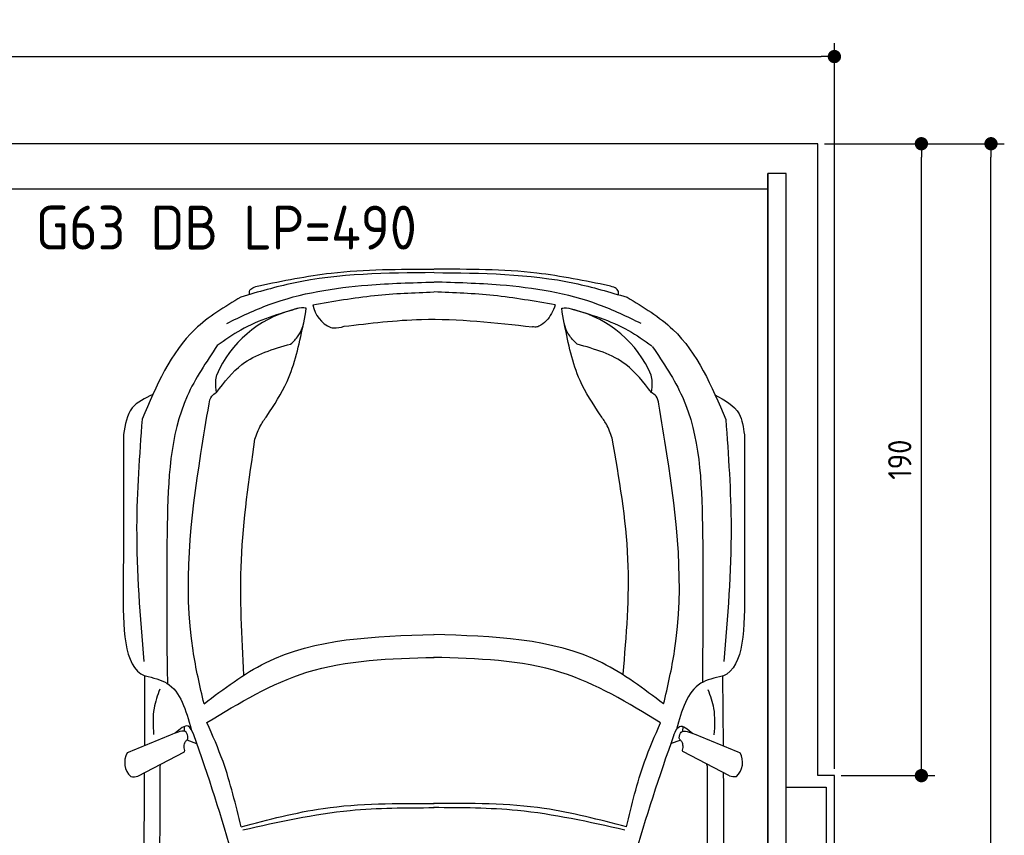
# Model space of a CAD drawing. Header units: millimetres. Extents: x -20 to 5811, y -1152 to 5573.
# Tile 4 of 4: x 2852 to 5811, y 3121 to 5573. Entities that reach past the tile are written whole.
import ezdxf

# ---------------------------------------------------------------- set-up
doc = ezdxf.new("R2010")
doc.units = ezdxf.units.MM
for name, color, linetype in [('4', 3, 'Continuous'), ('5', 3, 'Continuous'), ('Car', 10, 'Continuous')]:
    doc.layers.add(name, color=color, linetype=linetype)
doc.styles.get("Standard").update_dxf_attribs({"font": 'ISOCP.SHX'})
doc.dimstyles.new('GEN-ISO', dxfattribs={"dimscale": 20, "dimtxt": 3.5, "dimasz": 2, "dimexe": 2, "dimexo": 1, "dimgap": 1.5, "dimtad": 1, "dimdec": 1, "dimdsep": 46, "dimtxsty": 'STANDARD', "dimblk": 'PUNKT', "dimcen": 2, "dimclrd": 256, "dimclre": 256, "dimclrt": 2, "dimadec": 0, "dimazin": 0, "dimtp": 0.1, "dimtm": 0.1, "dimtfac": 0.71, "dimtdec": 1, "dimtmove": 2, "dimatfit": 3, "dimldrblk": 'PUNKT', "dimfxl": 1, "dimtolj": 1, "dimarcsym": 0})

# ---------------------------------------------------------------- blocks, each defined once
blk = doc.blocks.new('PUNKT')
at = {"layer": '4', "color": 0, "linetype": 'ByBlock'}
blk.add_line((-0.5, 0), (-1, 0), dxfattribs=at)
at = {"layer": '4', "color": 0, "linetype": 'ByBlock', "const_width": 0.5}
blk.add_lwpolyline([(-0.25, 0, 1), (0.25, 0, 1)], format="xyb", close=True, dxfattribs=at)
blk = doc.blocks.new('*D6')
at = {"layer": '5', "lineweight": -2}
for p, q in [((0, 3320), (0, 5502.1)), ((5300, 3320), (5300, 5502.1)), ((40, 5462.1), (5260, 5462.1))]:
    blk.add_line(p, q, dxfattribs=at)
at = {"layer": 'DEFPOINTS', "color": 0}
for p in [(5300, 5462.1), (0, 3300), (5300, 3300)]:
    blk.add_point(p, dxfattribs=at)
at = {"layer": '5', "lineweight": -2, "xscale": 40, "yscale": 40, "zscale": 40, "rotation": 180}
blk.add_blockref('PUNKT', (0, 5462.1), dxfattribs=at)
at = {"layer": '5', "lineweight": -2, "xscale": 40, "yscale": 40, "zscale": 40}
blk.add_blockref('PUNKT', (5300, 5462.1), dxfattribs=at)
at = {"layer": '5', "color": 2, "insert": (2650, 5527.1), "char_height": 70, "attachment_point": 5}
blk.add_mtext('530', dxfattribs=at)
blk = doc.blocks.new('*D3')
at = {"layer": '5', "lineweight": -2}
for p, q in [((5320, 5200), (5810.6, 5200)), ((5770.6, 40), (5770.6, 5160)), ((5270, 0), (5810.6, 0))]:
    blk.add_line(p, q, dxfattribs=at)
at = {"layer": 'DEFPOINTS', "color": 0}
for p in [(5300, 5200), (5770.6, 5200), (5250, 0)]:
    blk.add_point(p, dxfattribs=at)
at = {"layer": '5', "lineweight": -2, "xscale": 40, "yscale": 40, "zscale": 40}
for p, rotation in [((5770.6, 5200), 90), ((5770.6, 0), 270)]:
    blk.add_blockref('PUNKT', p, dxfattribs=dict(at, rotation=rotation))
at = {"layer": '5', "color": 2, "insert": (5705.6, 2600), "char_height": 70, "attachment_point": 5, "rotation": 90}
blk.add_mtext('\\A1;520', dxfattribs=at)
blk = doc.blocks.new('*D4')
at = {"layer": '5', "lineweight": -2}
for p, q in [((5270, 5200), (5601.5, 5200)), ((5561.5, 3340), (5561.5, 5160)), ((5320, 3300), (5601.5, 3300))]:
    blk.add_line(p, q, dxfattribs=at)
at = {"layer": 'DEFPOINTS', "color": 0}
for p in [(5250, 5200), (5561.5, 5200), (5300, 3300)]:
    blk.add_point(p, dxfattribs=at)
at = {"layer": '5', "lineweight": -2, "xscale": 40, "yscale": 40, "zscale": 40}
for p, rotation in [((5561.5, 5200), 90), ((5561.5, 3300), 270)]:
    blk.add_blockref('PUNKT', p, dxfattribs=dict(at, rotation=rotation))
at = {"layer": '5', "color": 2, "insert": (5496.5, 4250), "char_height": 70, "attachment_point": 5, "rotation": 90}
blk.add_mtext('190', dxfattribs=at)

msp = doc.modelspace()

# ---------------------------------------------------------------- linework, layer by layer
msp.add_line((5100, 5063.5), (200, 5063.5))
msp.add_lwpolyline([(5300, 3300), (5250, 3300), (5250, 5200), (50, 5200), (50, 3300), (0, 3300), (0, 1400), (50, 1400), (50, 0), (5250, 0), (5250, 1400), (5300, 1400)], close=True)
for points in [[(200, 30), (5100, 30), (5100, 5110)], [(5155, 5110), (5100, 5110), (5100, 30), (5127.5, 30)], [(5155, 250), (5155, 5110)], [(5155, 3265), (5275, 3265), (5275, 1465), (5155, 1465)]]:
    msp.add_lwpolyline(points)
at = {"layer": 'Car'}
for p, q in [((3294.98, 3619.09), (3295.95, 3577.03)), ((4903.67, 3616.6), (4904.06, 3580.6)), ((3227.63, 3392.5), (3227.78, 3599.93)), ((4966.85, 3390.97), (4964.88, 3599.2)), ((3347.41, 3433.01), (3347, 3447.8)), ((4845.02, 3432.38), (4845.72, 3447.4)), ((3354.64, 3407.5), (3383.55, 3396.46)), ((4837.86, 3406.87), (4807.91, 3395.46)), ((3206.9, 3298.55), (3346.88, 3371.71)), ((4984.58, 3299.02), (4844.6, 3372.18))]:
    msp.add_line(p, q, dxfattribs=at)
for centre, radius, start, end in [((3825.61, 4733.94), 94.99, 191.22317, 245.90253), ((3755.61, 4370.81), 339.38, 104.39541, 156.68545), ((4437.71, 4370.52), 339.38, 23.26593, 75.55597), ((-2463.2, 1344.54), 6197.21, 15.945352, 19.596216), ((10653.95, 1338.97), 6197.21, 160.355167, 164.006031), ((3225.85, 3339.77), 58.46, 150.8177, 226.89798), ((4965.63, 3340.24), 58.46, 313.10202, 29.1823), ((3192.46, 3352.32), 55.62, 263.23473, 285.08957), ((4999.02, 3352.79), 55.62, 254.91043, 276.76527)]:
    msp.add_arc(centre, radius, start, end, dxfattribs=at)
for points, knots in [([(3570.84, 4773.22), (3642.96, 4787.9), (3816.18, 4823.16), (3993.14, 4822.78), (4096.42, 4822.56)], [0, 0, 0, 0, 220.2894534, 529.0699843, 529.0699843, 529.0699843, 529.0699843]), ([(4622.82, 4772.78), (4550.71, 4787.52), (4377.53, 4822.92), (4200.56, 4822.7), (4097.28, 4822.56)], [0, 0, 0, 0, 220.2894534, 529.0699843, 529.0699843, 529.0699843, 529.0699843]), ([(4096.64, 4812.41), (3954.29, 4811.24), (3757.11, 4809.63), (3569.02, 4754.29), (3516.73, 4738.91)], [0, 0, 0, 0, 423.4928418, 586.5833763, 586.5833763, 586.5833763, 586.5833763]), ([(4097.06, 4812.41), (4239.41, 4811.12), (4436.58, 4809.34), (4624.62, 4753.84), (4676.91, 4738.41)], [0, 0, 0, 0, 423.4928418, 586.5833763, 586.5833763, 586.5833763, 586.5833763]), ([(3474, 4659.83), (3516.16, 4680.07), (3649.21, 4743.96), (3864, 4777.45), (4030.55, 4782.22), (4096.73, 4784.11)], [0, 0, 0, 0, 139.9486404, 441.7007564, 640.6521216, 640.6521216, 640.6521216, 640.6521216]), ([(3542.64, 4746.51), (3542.35, 4749.82), (3541.01, 4764.74), (3557.79, 4769.51), (3570.84, 4773.22)], [0, 0, 0, 0, 9.4355672, 42.5072931, 42.5072931, 42.5072931, 42.5072931]), ([(4719.57, 4659.3), (4677.43, 4679.58), (4544.43, 4743.58), (4329.67, 4777.25), (4163.12, 4782.16), (4096.94, 4784.11)], [0, 0, 0, 0, 139.9486404, 441.7007564, 640.6521216, 640.6521216, 640.6521216, 640.6521216]), ([(4651, 4746.04), (4651.3, 4749.35), (4652.65, 4764.27), (4635.87, 4769.05), (4622.82, 4772.78)], [0, 0, 0, 0, 9.4355672, 42.5072931, 42.5072931, 42.5072931, 42.5072931]), ([(3516.73, 4738.91), (3467.76, 4709.46), (3327.6, 4625.17), (3262.28, 4471.8), (3219.78, 4372)], [0, 0, 0, 0, 168.365537, 481.9023638, 481.9023638, 481.9023638, 481.9023638]), ([(3732.43, 4715.45), (3794.07, 4726.36), (3914.62, 4747.71), (4036.95, 4752.12), (4096.74, 4754.28)], [0, 0, 0, 0, 187.5262556, 366.7655398, 366.7655398, 366.7655398, 366.7655398]), ([(4461.18, 4715.14), (4399.56, 4726.1), (4279.03, 4747.55), (4156.69, 4752.07), (4096.91, 4754.28)], [0, 0, 0, 0, 187.5262556, 366.7655398, 366.7655398, 366.7655398, 366.7655398]), ([(4676.91, 4738.41), (4725.85, 4708.93), (4865.94, 4624.52), (4931.13, 4471.09), (4973.54, 4371.26)], [0, 0, 0, 0, 168.365537, 481.9023638, 481.9023638, 481.9023638, 481.9023638]), ([(3690.9, 4705.82), (3630.58, 4688.07), (3542.86, 4662.27), (3468.88, 4609.6), (3445.78, 4593.15)], [0, 0, 0, 0, 186.5227216, 271.2276863, 271.2276863, 271.2276863, 271.2276863]), ([(3666.15, 4597.77), (3674.35, 4605.59), (3703.82, 4633.7), (3709.17, 4675.45), (3713.04, 4705.59)], [0, 0, 0, 0, 33.4316052, 120.1693208, 120.1693208, 120.1693208, 120.1693208]), ([(3713.04, 4705.59), (3708.33, 4706.24), (3694.05, 4708.23), (3680.39, 4703.02), (3671.24, 4699.54)], [0, 0, 0, 0, 14.1183333, 42.7794359, 42.7794359, 42.7794359, 42.7794359]), ([(4461.18, 4715.14), (4454.09, 4697.37), (4443.45, 4670.76), (4419.66, 4655.92), (4411.75, 4650.99)], [0, 0, 0, 0, 55.1960491, 82.6743953, 82.6743953, 82.6743953, 82.6743953]), ([(4480.57, 4705.26), (4485.28, 4705.91), (4499.56, 4707.88), (4513.21, 4702.67), (4522.36, 4699.17)], [0, 0, 0, 0, 14.1183333, 42.7794359, 42.7794359, 42.7794359, 42.7794359]), ([(4527.36, 4597.4), (4519.17, 4605.23), (4489.72, 4633.36), (4484.41, 4675.12), (4480.57, 4705.26)], [0, 0, 0, 0, 33.4316052, 120.1693208, 120.1693208, 120.1693208, 120.1693208]), ([(4506.41, 4704.61), (4566.73, 4686.86), (4654.45, 4661.05), (4728.43, 4608.38), (4751.53, 4591.93)], [0, 0, 0, 0, 186.5227216, 271.2276863, 271.2276863, 271.2276863, 271.2276863]), ([(3594.65, 4381.2), (3616.71, 4414.93), (3670.87, 4497.73), (3691.22, 4594.98), (3703.29, 4652.61)], [0, 0, 0, 0, 120.0031783, 294.5713116, 294.5713116, 294.5713116, 294.5713116]), ([(3786.82, 4647.22), (3789.51, 4646.74), (3802.82, 4644.36), (3816.09, 4648.09), (3826.67, 4651.06)], [0, 0, 0, 0, 8.1607931, 40.3357332, 40.3357332, 40.3357332, 40.3357332]), ([(3826.67, 4651.06), (3904.14, 4660.43), (4092.62, 4683.24), (4281.6, 4662.01), (4392.91, 4649.5)], [0, 0, 0, 0, 233.3943149, 567.891299, 567.891299, 567.891299, 567.891299]), ([(4411.75, 4650.99), (4409.81, 4650.21), (4403.81, 4647.78), (4397.31, 4648.81), (4392.91, 4649.5)], [0, 0, 0, 0, 6.2040973, 19.1847556, 19.1847556, 19.1847556, 19.1847556]), ([(4596.28, 4384.41), (4574.15, 4418.12), (4519.89, 4500.78), (4500.63, 4598.21), (4489.22, 4655.9)], [0, 0, 0, 0, 120.0031783, 294.2157687, 294.2157687, 294.2157687, 294.2157687]), ([(3445.78, 4593.15), (3412.38, 4543.69), (3305.17, 4384.91), (3291.62, 4035.75), (3293.82, 3762.8), (3294.98, 3619.09)], [0, 0, 0, 0, 177.0434798, 568.3902132, 1003.585748, 1003.585748, 1003.585748, 1003.585748]), ([(3443.36, 4452.36), (3466.88, 4483.18), (3523.23, 4557.02), (3613.54, 4582.77), (3666.15, 4597.77)], [0, 0, 0, 0, 113.6549716, 272.306786, 272.306786, 272.306786, 272.306786]), ([(4750.03, 4451.8), (4726.54, 4482.64), (4670.25, 4556.53), (4579.97, 4582.36), (4527.36, 4597.4)], [0, 0, 0, 0, 113.6549716, 272.306786, 272.306786, 272.306786, 272.306786]), ([(4752.88, 4590.66), (4786.27, 4541.21), (4893.48, 4382.43), (4907.03, 4033.27), (4904.83, 3760.32), (4903.67, 3616.6)], [0, 0, 0, 0, 177.0434798, 568.3902132, 1003.585748, 1003.585748, 1003.585748, 1003.585748]), ([(3443.36, 4452.36), (3441.84, 4463.15), (3439.35, 4480.84), (3442.65, 4498.32), (3443.94, 4505.13)], [0, 0, 0, 0, 32.3883593, 53.0782664, 53.0782664, 53.0782664, 53.0782664]), ([(4750.03, 4451.8), (4751.56, 4462.59), (4754.07, 4480.28), (4750.78, 4497.76), (4749.49, 4504.58)], [0, 0, 0, 0, 32.3883593, 53.0782664, 53.0782664, 53.0782664, 53.0782664]), ([(3251.81, 4445.65), (3228.14, 4434.6), (3177.51, 4410.97), (3168.59, 4355.26), (3163.84, 4325.6)], [0, 0, 0, 0, 73.7718993, 157.8289351, 157.8289351, 157.8289351, 157.8289351]), ([(3420.89, 4417.63), (3422.5, 4426.33), (3425.29, 4441.29), (3438.03, 4449.09), (3443.36, 4452.36)], [0, 0, 0, 0, 25.0784399, 43.1020179, 43.1020179, 43.1020179, 43.1020179]), ([(4772.48, 4417.05), (4770.86, 4425.76), (4768.09, 4440.72), (4755.36, 4448.54), (4750.03, 4451.8)], [0, 0, 0, 0, 25.0784399, 43.1020179, 43.1020179, 43.1020179, 43.1020179]), ([(4940.77, 4444.8), (4969.95, 4429.15), (5019.83, 4402.4), (5026.63, 4347.56), (5029.45, 4324.8)], [0, 0, 0, 0, 92.1890334, 157.5803825, 157.5803825, 157.5803825, 157.5803825]), ([(3405.76, 3516.02), (3393.42, 3569.14), (3336.29, 3815.23), (3371.6, 4123.82), (3412.56, 4368.01), (3420.89, 4417.63)], [0, 0, 0, 0, 163.2605713, 756.2228172, 907.4390255, 907.4390255, 907.4390255, 907.4390255]), ([(4786.84, 3515.43), (4799.22, 3568.55), (4856.56, 3814.58), (4821.51, 4123.21), (4780.76, 4367.43), (4772.48, 4417.05)], [0, 0, 0, 0, 163.2605713, 756.2228172, 907.4390255, 907.4390255, 907.4390255, 907.4390255]), ([(3558.88, 4311.24), (3563.87, 4325.79), (3572.47, 4350.88), (3588.09, 4372.23), (3594.65, 4381.2)], [0, 0, 0, 0, 45.7898489, 78.965923, 78.965923, 78.965923, 78.965923]), ([(4632.06, 4314.45), (4627.07, 4329), (4618.47, 4354.09), (4602.85, 4375.44), (4596.28, 4384.41)], [0, 0, 0, 0, 45.7898489, 78.965923, 78.965923, 78.965923, 78.965923]), ([(3219.78, 4372), (3211.83, 4263.55), (3194.02, 4020.68), (3213.69, 3777.85), (3224.57, 3643.45)], [0, 0, 0, 0, 325.7557226, 729.5213164, 729.5213164, 729.5213164, 729.5213164]), ([(4973.54, 4371.26), (4981.4, 4262.8), (4999, 4019.91), (4979.13, 3777.1), (4968.13, 3642.71)], [0, 0, 0, 0, 325.7557226, 729.5213164, 729.5213164, 729.5213164, 729.5213164]), ([(3525.53, 3602.06), (3519.37, 3717.54), (3506.69, 3955.01), (3541.17, 4190.35), (3558.88, 4311.24)], [0, 0, 0, 0, 346.0264285, 711.5314729, 711.5314729, 711.5314729, 711.5314729]), ([(4665.41, 3605.27), (4675.03, 3720.8), (4694.82, 3958.57), (4653.37, 4193.62), (4632.06, 4314.45)], [0, 0, 0, 0, 346.2479994, 712.6055914, 712.6055914, 712.6055914, 712.6055914]), ([(3405.76, 3516.02), (3465.59, 3561.42), (3663.85, 3711.88), (3918.85, 3719.13), (4096.9, 3724.19)], [0, 0, 0, 0, 221.9805368, 735.5404903, 735.5404903, 735.5404903, 735.5404903]), ([(4786.84, 3515.43), (4727.05, 3560.89), (4528.91, 3711.52), (4273.91, 3718.98), (4095.87, 3724.19)], [0, 0, 0, 0, 221.9805368, 735.5404903, 735.5404903, 735.5404903, 735.5404903]), ([(3414.71, 3459.59), (3512.01, 3518.65), (3720.92, 3645.49), (3965.98, 3652.07), (4096.91, 3655.59)], [0, 0, 0, 0, 335.6578726, 720.7665859, 720.7665859, 720.7665859, 720.7665859]), ([(4777.84, 3459.01), (4680.59, 3518.16), (4471.78, 3645.17), (4226.73, 3651.96), (4095.8, 3655.59)], [0, 0, 0, 0, 335.6578726, 720.7665859, 720.7665859, 720.7665859, 720.7665859]), ([(3227.78, 3599.93), (3228.01, 3599.87), (3228.62, 3599.69), (3229.26, 3599.66), (3229.65, 3599.65)], [0, 0, 0, 0, 0.7157941, 1.8958435, 1.8958435, 1.8958435, 1.8958435]), ([(3229.65, 3599.65), (3252.72, 3594.47), (3329.12, 3577.31), (3351.44, 3496.33), (3367.02, 3439.79)], [0, 0, 0, 0, 67.7242349, 224.3316277, 224.3316277, 224.3316277, 224.3316277]), ([(4963.02, 3598.91), (4939.94, 3593.75), (4863.52, 3576.66), (4841.14, 3495.7), (4825.51, 3439.17)], [0, 0, 0, 0, 67.7242349, 224.3316277, 224.3316277, 224.3316277, 224.3316277]), ([(4964.88, 3599.2), (4964.65, 3599.13), (4964.05, 3598.95), (4963.41, 3598.93), (4963.02, 3598.91)], [0, 0, 0, 0, 0.7157941, 1.8958435, 1.8958435, 1.8958435, 1.8958435]), ([(3272.86, 3559.54), (3266.02, 3540.87), (3249.98, 3497.14), (3252.78, 3450.45), (3254.38, 3423.69)], [0, 0, 0, 0, 59.065939, 138.3898169, 138.3898169, 138.3898169, 138.3898169]), ([(4919.77, 3558.84), (4926.6, 3540.17), (4942.6, 3496.42), (4939.76, 3449.74), (4938.13, 3422.98)], [0, 0, 0, 0, 59.065939, 138.3898169, 138.3898169, 138.3898169, 138.3898169]), ([(3357.51, 3413.38), (3356.51, 3420.05), (3353.12, 3442.48), (3324.01, 3429.24), (3310.87, 3424.69)], [0, 0, 0, 0, 17.6737612, 59.3906544, 59.3906544, 59.3906544, 59.3906544]), ([(3375.06, 3423.01), (3370.19, 3434.14), (3358.22, 3461.45), (3333.79, 3440.29), (3319.32, 3427.76)], [0, 0, 0, 0, 30.3325988, 74.4848098, 74.4848098, 74.4848098, 74.4848098]), ([(3516.99, 3146.17), (3501.31, 3212.27), (3475.83, 3319.69), (3431.69, 3420.72), (3414.71, 3459.59)], [0, 0, 0, 0, 203.2133467, 330.2395326, 330.2395326, 330.2395326, 330.2395326]), ([(4675.29, 3145.68), (4691.03, 3211.77), (4716.6, 3319.16), (4760.82, 3420.16), (4777.84, 3459.01)], [0, 0, 0, 0, 203.2133467, 330.2395326, 330.2395326, 330.2395326, 330.2395326]), ([(4817.46, 3422.4), (4822.34, 3433.45), (4834.58, 3461.12), (4859.66, 3439.68), (4874.72, 3426.81)], [0, 0, 0, 0, 30.3325988, 75.9562062, 75.9562062, 75.9562062, 75.9562062]), ([(4833.97, 3413.85), (4834.97, 3420.53), (4838.36, 3442.95), (4867.47, 3429.71), (4880.61, 3425.17)], [0, 0, 0, 0, 17.6737612, 59.3906544, 59.3906544, 59.3906544, 59.3906544]), ([(3346.08, 3383.87), (3346.13, 3389.02), (3346.21, 3397.49), (3351.53, 3403.89), (3353.62, 3406.4)], [0, 0, 0, 0, 14.8396852, 24.3889735, 24.3889735, 24.3889735, 24.3889735]), ([(3353.62, 3406.4), (3355.08, 3407.64), (3357.32, 3409.54), (3357.46, 3412.39), (3357.51, 3413.38)], [0, 0, 0, 0, 5.3936357, 8.285754, 8.285754, 8.285754, 8.285754]), ([(4837.86, 3406.87), (4836.4, 3408.11), (4834.17, 3410.02), (4834.02, 3412.86), (4833.97, 3413.85)], [0, 0, 0, 0, 5.3936357, 8.285754, 8.285754, 8.285754, 8.285754]), ([(4845.4, 3384.34), (4845.35, 3389.49), (4845.27, 3397.96), (4839.95, 3404.37), (4837.86, 3406.87)], [0, 0, 0, 0, 14.8396852, 24.3889735, 24.3889735, 24.3889735, 24.3889735]), ([(3346.88, 3371.71), (3347.35, 3373.15), (3348.69, 3377.22), (3345.79, 3381.21), (3346.08, 3383.87)], [0, 0, 0, 0, 4.4179874, 12.4309043, 12.4309043, 12.4309043, 12.4309043]), ([(4844.6, 3372.18), (4844.13, 3373.63), (4842.79, 3377.69), (4845.69, 3381.69), (4845.4, 3384.34)], [0, 0, 0, 0, 4.4179874, 12.4309043, 12.4309043, 12.4309043, 12.4309043]), ([(3375.02, 763.16), (3353.7, 979.44), (3269.71, 1831.55), (3272.19, 2688.5), (3274.04, 3327.95)], [0, 0, 0, 0, 651.7606985, 2567.8765597, 2567.8765597, 2567.8765597, 2567.8765597]), ([(4815.24, 762.55), (4836.74, 978.81), (4921.46, 1830.85), (4919.7, 2687.8), (4918.4, 3327.25)], [0, 0, 0, 0, 651.7606985, 2567.8765597, 2567.8765597, 2567.8765597, 2567.8765597]), ([(3226.2, 3308.63), (3224.39, 2963.91), (3222.06, 2396.32), (3224.36, 1828.73), (3225.58, 1612.94)], [30.2317921, 30.2317921, 30.2317921, 30.2317921, 135.7738464, 200.5104278, 200.5104278, 200.5104278, 200.5104278]), ([(4966.22, 3308.62), (4967.75, 2958.93), (4969.58, 2393.46), (4966.8, 1827.99), (4965.4, 1612.2)], [30.8675023, 30.8675023, 30.8675023, 30.8675023, 135.7738464, 200.5104278, 200.5104278, 200.5104278, 200.5104278]), ([(3516.99, 3146.17), (3598.93, 3167.78), (3788.71, 3217.82), (3985.28, 3216.63), (4096.98, 3215.96)], [0, 0, 0, 0, 253.1812978, 586.4098038, 586.4098038, 586.4098038, 586.4098038]), ([(3522.05, 3137), (3629.16, 3160.88), (3818.67, 3203.14), (4012.64, 3203.57), (4096.98, 3203.76)], [0, 0, 0, 0, 327.9588467, 580.2944516, 580.2944516, 580.2944516, 580.2944516]), ([(4670.22, 3136.51), (4563.14, 3160.49), (4373.66, 3202.9), (4179.69, 3203.5), (4095.35, 3203.76)], [0, 0, 0, 0, 327.9588467, 580.2944516, 580.2944516, 580.2944516, 580.2944516]), ([(4675.29, 3145.68), (4593.37, 3167.36), (4403.63, 3217.56), (4207.06, 3216.54), (4095.36, 3215.96)], [0, 0, 0, 0, 253.1812978, 586.4098038, 586.4098038, 586.4098038, 586.4098038])]:
    msp.add_open_spline(points, degree=3, knots=knots, dxfattribs=at)
for points in [[(3163.84, 4325.6), (3163.64, 4172.33), (3163.45, 4019.06), (3163.26, 3865.79)], [(5029.45, 4324.8), (5029.51, 4171.53), (5029.57, 4018.27), (5029.64, 3865)], [(3163.26, 3865.79), (3162.52, 3746.92), (3161.78, 3628.06), (3227.78, 3599.93)], [(5029.64, 3865), (5030.27, 3746.13), (5030.91, 3627.26), (4964.88, 3599.2)], [(3310.87, 3424.69), (3265.52, 3405.89), (3220.16, 3387.08), (3174.81, 3368.27)], [(4880.61, 3425.17), (4925.96, 3406.36), (4971.32, 3387.55), (5016.67, 3368.74)], [(3274.04, 3327.95), (3274.5, 3330.15), (3274.96, 3332.35), (3275.38, 3334.34)], [(4918.4, 3327.25), (4917.94, 3329.45), (4917.48, 3331.65), (4917.02, 3333.85)]]:
    msp.add_open_spline(points, degree=3, dxfattribs=at)

# ---------------------------------------------------------------- texts
msp.add_text('G63 DB LP=490', height=132).set_placement((2899.77, 4881.86))

# ---------------------------------------------------------------- dimensions: what is measured, and where the dimension line sits
at = {"layer": '5'}
dim = msp.add_linear_dim(base=(5300, 5462.06), p1=(0, 3300), p2=(5300, 3300), dimstyle='GEN-ISO', override={"dimlfac": 0.1, "dimtolj": 0}, dxfattribs=at)
dim.commit()
dim.dimension.update_dxf_attribs({"geometry": '*D6', "text_midpoint": (2650, 5527.06)})
for base, p1, p2, angle, override, picture, middle in [((5770.6, 5200), (5250, 0), (5300, 5200), 270, {"dimlfac": 0.1}, '*D3', (5705.6, 2600)), ((5561.5, 5200), (5300, 3300), (5250, 5200), 90, {"dimscale": 20, "dimlfac": 0.1, "dimtolj": 0}, '*D4', (5496.5, 4250))]:
    dim = msp.add_linear_dim(base=base, p1=p1, p2=p2, angle=angle, dimstyle='GEN-ISO', override=override, dxfattribs=at)
    dim.commit()
    dim.dimension.update_dxf_attribs({"geometry": picture, "text_midpoint": middle})

doc.saveas('drawing.dxf')
